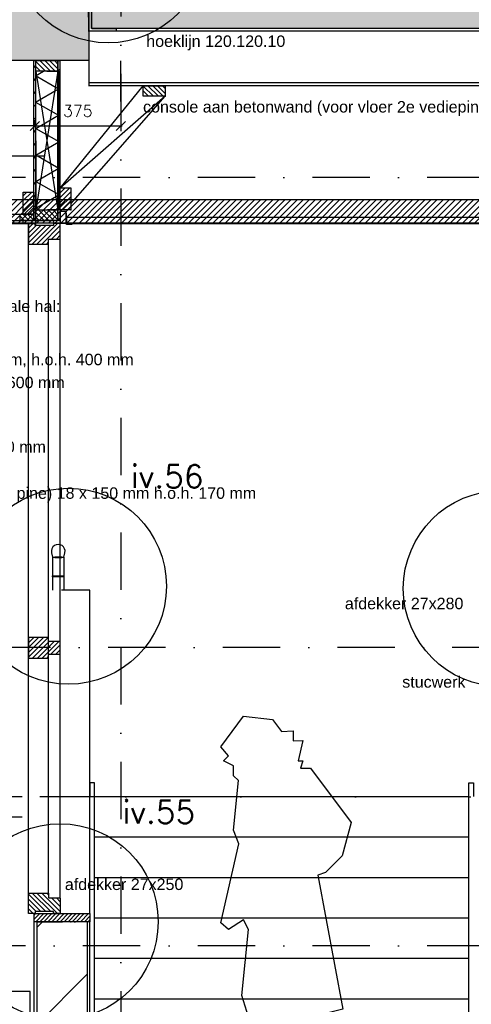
# Model space of a CAD drawing. Extents: x 0 to 316966, y 0 to 192112.
# Tile 29 of 54: x 168553 to 170521, y 94891 to 99184. Entities that reach past the tile are written whole.
import ezdxf

# ---------------------------------------------------------------- set-up
doc = ezdxf.new("R2010")
doc.units = 0
doc.header["$LTSCALE"] = 20
doc.header["$MEASUREMENT"] = 0
doc.header["$PDSIZE"] = -1
doc.linetypes.add('DASHDOT', pattern=[25, 12.5, -6.25, 0, -6.25])
doc.linetypes.add('DD1', pattern=[2.66667, 1.66667, -0.5, 0, -0.5])
doc.layers.get('0').update_dxf_attribs({"linetype": 'CONTINUOUS'})
doc.layers.get('DEFPOINTS').update_dxf_attribs({"linetype": 'CONTINUOUS'})
for name, color, linetype in [('_DETAILNUMMERS', 4, 'CONTINUOUS'), ('_DETAILNUMMERSTEKST', 4, 'CONTINUOUS'), ('A--01A1_ACEER', 1, 'CONTINUOUS'), ('A--A21--_F-23-', 9, 'CONTINUOUS'), ('A--A22--_F123-', 9, 'CONTINUOUS'), ('A--A23--_F--3-', 9, 'CONTINUOUS'), ('A--A25--_F--3-', 9, 'CONTINUOUS'), ('A--A31--_F--3-', 9, 'CONTINUOUS'), ('A--A42--_F--3-', 9, 'CONTINUOUS'), ('A--A42--_F-23-', 9, 'CONTINUOUS'), ('A--L21--', 3, 'CONTINUOUS'), ('A--L21--_F--3-', 7, 'CONTINUOUS'), ('A--L21--_F-23-', 4, 'CONTINUOUS'), ('A--L21D2_BUITENWAND', 2, 'CONTINUOUS'), ('A--L22--', 3, 'CONTINUOUS'), ('A--L22--_F--3-', 7, 'CONTINUOUS'), ('A--L22D2_BINNENWAND', 2, 'CONTINUOUS'), ('A--L24D1_TRAPPEN', 1, 'CONTINUOUS'), ('A--L25--', 7, 'CONTINUOUS'), ('A--L25--_F-23-', 7, 'CONTINUOUS'), ('A--L28--', 7, 'CONTINUOUS'), ('A--L28--_F--3-', 1, 'CONTINUOUS'), ('A--L31--_F--3-', 7, 'CONTINUOUS'), ('A--L31D1_BUITENKOZIJN', 1, 'CONTINUOUS'), ('A--L35-D2-_PLAFONDS', 2, 'CONTINUOUS'), ('A--L35-D4-_PLAFONDS', 4, 'CONTINUOUS'), ('A--L35D1_PLAFONDS', 1, 'CONTINUOUS'), ('A--L42--', 7, 'CONTINUOUS'), ('A--L42--_F--3-', 7, 'CONTINUOUS'), ('A--L42--_F-23-', 7, 'CONTINUOUS'), ('A--L93--', 7, 'CONTINUOUS'), ('A--L93--_F123-', 7, 'CONTINUOUS'), ('A--M$1A-_F123-', 1, 'CONTINUOUS'), ('A--T$1A-_F123_20', 1, 'CONTINUOUS'), ('STRAMIEN', 8, 'DD1'), ('X--LR---_CP', 7, 'CONTINUOUS')]:
    doc.layers.add(name, color=color, linetype=linetype)
doc.styles.add('EB2', font='ARIAL.TTF')
doc.styles.add('HIEMSTRA', font='romans.shx')
doc.dimstyles.get("Standard").update_dxf_attribs({"dimscale": 40, "dimtxt": 2.5, "dimasz": 2, "dimexe": 0.3, "dimexo": 0.3, "dimgap": 2, "dimtad": 1, "dimdec": 0, "dimzin": 0, "dimdsep": 46, "dimtxsty": 'HIEMSTRA', "dimblk1": 'OBLIQUE', "dimblk2": 'OBLIQUE', "dimsah": 1, "dimcen": 0.09, "dimdle": 0.3, "dimclrd": 1, "dimclre": 1, "dimclrt": 3, "dimadec": 0, "dimazin": 0, "dimtfac": 1, "dimtdec": 4, "dimtix": 1, "dimtmove": 2, "dimatfit": 3, "dimldrblk": 'OBLIQUE', "dimfxl": 0, "dimtvp": 625, "dimtolj": 1, "dimtzin": 0, "dimarcsym": 0})

# ---------------------------------------------------------------- blocks, each defined once
blk = doc.blocks.new('_OBLIQUE')
at = {"color": 0, "linetype": 'ByBlock'}
blk.add_line((-0.5, -0.5), (0.5, 0.5), dxfattribs=at)
blk = doc.blocks.new('*D69')
at = {"color": 1, "linetype": 'ByBlock'}
for p, q in [((168859.9, 99472.9), (166358.3, 99472.9)), ((166364.3, 98913.5), (166364.3, 99478.9)), ((168853.9, 99194.6), (168853.9, 99478.9))]:
    blk.add_line(p, q, dxfattribs=at)
at = {"layer": 'DEFPOINTS', "color": 0, "linetype": 'ByBlock'}
for p in [(166364.3, 99472.9), (168853.9, 99188.6), (166364.3, 98907.5)]:
    blk.add_point(p, dxfattribs=at)
at = {"color": 1, "linetype": 'ByBlock', "xscale": 40, "yscale": 40, "zscale": 40, "rotation": 180}
blk.add_blockref('_OBLIQUE', (166364.3, 99472.9), dxfattribs=at)
at = {"color": 1, "linetype": 'ByBlock', "xscale": 40, "yscale": 40, "zscale": 40}
blk.add_blockref('_OBLIQUE', (168853.9, 99472.9), dxfattribs=at)
at = {"color": 2, "linetype": 'ByBlock', "insert": (167609.1, 99537.9), "char_height": 50, "attachment_point": 5, "style": 'HIEMSTRA'}
blk.add_mtext('\\A1;VAR', dxfattribs=at)
blk = doc.blocks.new('*D103')
at = {"color": 1, "linetype": 'ByBlock'}
for p, q in [((168613.3, 98720.8), (169000.3, 98720.8)), ((168619.3, 98745.3), (168619.3, 98714.8)), ((168994.3, 98745.3), (168994.3, 98714.8))]:
    blk.add_line(p, q, dxfattribs=at)
at = {"layer": 'DEFPOINTS', "color": 0, "linetype": 'ByBlock'}
for p in [(168619.3, 98751.3), (168994.3, 98751.3), (168994.3, 98720.8)]:
    blk.add_point(p, dxfattribs=at)
at = {"color": 1, "linetype": 'ByBlock', "xscale": 40, "yscale": 40, "zscale": 40, "rotation": 180}
blk.add_blockref('_OBLIQUE', (168619.3, 98720.8), dxfattribs=at)
at = {"color": 1, "linetype": 'ByBlock', "xscale": 40, "yscale": 40, "zscale": 40}
blk.add_blockref('_OBLIQUE', (168994.3, 98720.8), dxfattribs=at)
at = {"color": 2, "linetype": 'ByBlock', "insert": (168806.8, 98785.8), "char_height": 50, "attachment_point": 5, "style": 'HIEMSTRA'}
blk.add_mtext('\\A1;375', dxfattribs=at)
blk = doc.blocks.new('*D104')
at = {"color": 1, "linetype": 'ByBlock'}
blk.add_line((168625.3, 98720.8), (168288.3, 98720.8), dxfattribs=at)
at = {"layer": 'DEFPOINTS', "color": 0, "linetype": 'ByBlock'}
for p in [(168294.3, 98720.8), (168294.3, 98720.8), (168619.3, 98720.8)]:
    blk.add_point(p, dxfattribs=at)
at = {"color": 1, "linetype": 'ByBlock', "xscale": 40, "yscale": 40, "zscale": 40, "rotation": 180}
blk.add_blockref('_OBLIQUE', (168294.3, 98720.8), dxfattribs=at)
at = {"color": 1, "linetype": 'ByBlock', "xscale": 40, "yscale": 40, "zscale": 40}
blk.add_blockref('_OBLIQUE', (168619.3, 98720.8), dxfattribs=at)
at = {"color": 2, "linetype": 'ByBlock', "insert": (168456.8, 98785.8), "char_height": 50, "attachment_point": 5, "style": 'HIEMSTRA'}
blk.add_mtext('\\A1;325', dxfattribs=at)
blk = doc.blocks.new('Q020283-')
at = {"layer": 'A--A25--_F--3-'}
h = blk.add_hatch(dxfattribs=at)
h.set_pattern_fill('ALFALINE', color=256, scale=15, style=0, pattern_type=2)
h.set_pattern_definition([(45, (0, 0), (-10.6066, 10.6066), [])])
h.paths.add_polyline_path([(0, 0), (0, 96), (46, 96), (46, 0)])
at = {"layer": 'A--L25--_F-23-', "color": 2, "linetype": 'Continuous'}
blk.add_lwpolyline([(0, 0), (0, 96), (46, 96), (46, 0)], close=True, dxfattribs=at)
at = {"layer": 'X--LR---_CP'}
for p in [(0, 0), (0, 0), (46, 0)]:
    blk.add_point(p, dxfattribs=at)
blk = doc.blocks.new('*U503')
at = {"layer": 'A--A22--_F123-', "linetype": 'Continuous'}
h = blk.add_hatch(dxfattribs=at)
h.set_pattern_fill('ALFALINE', color=256, scale=300, style=0)
h.set_pattern_definition([(45, (-168739.26, -92375.9), (-212.13203, 212.13203), [])])
h.paths.add_polyline_path([(0, 0), (-110, 0), (-110, 2875), (0, 2875), (110, 2875), (110, 0)])
at = {"layer": 'A--L22--_F--3-', "color": 4, "linetype": 'Continuous'}
for points in [[(0, 0), (-110, 0), (-110, 2875), (0, 2875)], [(0, 0), (110, 0), (110, 2875), (0, 2875)]]:
    blk.add_lwpolyline(points, dxfattribs=at)
blk = doc.blocks.new('Q020538-')
at = {"layer": 'A--L28--_F--3-', "color": 4, "linetype": 'Continuous'}
blk.add_lwpolyline([(0, 0), (0, 120), (10, 120, -0.414214), (12, 118), (12, 15.5, 0.414214), (15.5, 12), (118, 12, -0.414214), (120, 10), (120, 0)], format="xyb", close=True, dxfattribs=at)
at = {"layer": 'X--LR---_CP', "color": 4, "linetype": 'Continuous'}
blk.add_point((0, 0), dxfattribs=at)
blk = doc.blocks.new('Q090140-')
at = {"layer": 'A--L93--_F123-', "color": 1, "linetype": 'Continuous'}
blk.add_lwpolyline([(-261.12, 7.25), (-174.44, 50.56), (-131.12, 158.81), (-131.12, 450), (-158.81, 542.63), (-131.12, 830.19), (-152.81, 873.5), (-217.75, 830.19), (-251.5, 860.31), (-172.06, 1204.44), (-196.12, 1263.38), (-174.44, 1479.94), (-196.12, 1501.63), (-196.12, 1544.94), (-239.44, 1566.56), (-217.75, 1588.25), (-251.5, 1627.94), (-152.81, 1761.5), (-26.5, 1747.06), (13.25, 1694.12), (63.75, 1696.5), (63.75, 1653.19), (105.88, 1654.44), (85.44, 1566.56), (107.06, 1566.56), (96.25, 1534.06), (139.56, 1534.06), (317.63, 1297.06), (277.94, 1151.5), (204.56, 1079.25), (172.06, 1068.44), (280.38, 483.69), (193.69, 462.06), (211.75, 344.12), (200, 100), (223.44, 63.75), (222.56, 31.31), (210, 0), (200, 0), (165, 35), (100, 0), (0, 0), (100, 50), (127.38, 89.44), (105.88, 344.12), (85.44, 462.06), (-13.25, 463.25), (-44.5, 137.19), (-26.5, 105.88), (-52.94, 13.25), (-66.19, 7.25), (-87.81, 50.56), (-152.81, 7.25)], close=True, dxfattribs=at)
at = {"layer": 'X--LR---_CP'}
blk.add_point((0, 0), dxfattribs=at)
blk.add_point((0, 0), dxfattribs=at)
blk.add_point((0, 0), dxfattribs=at)
blk = doc.blocks.new('*U495')
at = {"layer": 'A--A42--_F--3-', "linetype": 'Continuous'}
h = blk.add_hatch(dxfattribs=at)
h.set_pattern_fill('ALFALINE', color=256, scale=40, angle=45, style=0)
h.set_pattern_definition([(90, (-167551.71, -98302.148), (-40, 7e-15), [])])
h.paths.add_polyline_path([(0, 0), (0, 6.2), (1072.6, 6.2), (1072.6, 0), (1072.6, -6.3), (0, -6.3)])
at = {"layer": 'A--L42--_F--3-', "color": 3, "linetype": 'Continuous'}
for points in [[(0, 0), (0, 6.2), (1072.6, 6.2), (1072.6, 0)], [(0, 0), (0, 6.2), (1072.6, 6.2), (1072.6, 0)], [(0, 0), (0, 6.2), (1072.6, 6.2), (1072.6, 0)], [(0, 0), (0, -6.3), (1072.6, -6.3), (1072.6, 0)]]:
    blk.add_lwpolyline(points, dxfattribs=at)
blk = doc.blocks.new('*U494')
at = {"layer": 'A--A42--_F-23-', "linetype": 'Continuous'}
h = blk.add_hatch(dxfattribs=at)
h.set_pattern_fill('ALFALINE', color=256, scale=40, style=0)
h.set_pattern_definition([(45, (-168619.26, -98308.398), (-28.284271, 28.284271), [])])
h.paths.add_polyline_path([(0, 0), (-5, 0), (-5, 697.5), (0, 697.5), (5, 697.5), (5, 0)])
at = {"layer": 'A--L42--_F-23-', "color": 2, "linetype": 'Continuous'}
for points in [[(0, 0), (-5, 0), (-5, 697.5), (0, 697.5)], [(0, 0), (5, 0), (5, 697.5), (0, 697.5)]]:
    blk.add_lwpolyline(points, dxfattribs=at)
blk = doc.blocks.new('*U493')
at = {"layer": 'A--A42--_F-23-', "linetype": 'Continuous'}
h = blk.add_hatch(dxfattribs=at)
h.set_pattern_fill('ALFALINE', color=256, scale=40, style=0)
h.set_pattern_definition([(45, (-168725.262, -98308.398), (-28.284271, 28.284271), [])])
h.paths.add_polyline_path([(0, 0), (-5, 0), (-5, 697.5), (0, 697.5), (5, 697.5), (5, 0)])
at = {"layer": 'A--L42--_F-23-', "color": 2, "linetype": 'Continuous'}
for points in [[(0, 0), (-5, 0), (-5, 697.5), (0, 697.5)], [(0, 0), (5, 0), (5, 697.5), (0, 697.5)]]:
    blk.add_lwpolyline(points, dxfattribs=at)
blk = doc.blocks.new('*D275')
at = {"layer": 'A--M$1A-_F123-', "color": 1}
blk.add_arc((166910.9, 95796.3), 293.9, 0, 82, dxfattribs=at)
at = {"layer": 'DEFPOINTS', "color": 0}
for p in [(167016.7, 96549.1), (167080.9, 96036.1), (151814.6, 95796.3), (185768.1, 95796.3), (166895.5, 95686.7)]:
    blk.add_point(p, dxfattribs=at)
at = {"layer": 'A--M$1A-_F123-', "color": 1, "xscale": 40, "yscale": 40, "zscale": 40}
for p, rotation in [((166951.8, 96087.4), 172.0000039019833), ((167204.8, 95796.3), 270)]:
    blk.add_blockref('_OBLIQUE', p, dxfattribs=dict(at, rotation=rotation))
at = {"layer": 'A--M$1A-_F123-', "color": 2, "insert": (167203.5, 96044.8), "char_height": 50, "attachment_point": 5, "rotation": 310.3345, "style": 'HIEMSTRA'}
blk.add_mtext('\\A1;82.00°', dxfattribs=at)
blk = doc.blocks.new('*U388')
at = {"layer": 'A--A21--_F-23-', "linetype": 'Continuous'}
h = blk.add_hatch(dxfattribs=at)
h.set_pattern_fill('ALFAISO', color=256, scale=100, angle=270.1893, style=0)
h.set_pattern_definition([(330.19, (-50, -0.17), (49.714, 86.767), []), (30.19, (-50, -0.17), (-50.286, 86.437), [])])
h.paths.add_polyline_path([(0, 0), (50, 0.2), (52, -605.3), (2, -605.5), (-48, -605.7), (-50, -0.2)])
at = {"layer": 'A--L21--_F--3-', "color": 3, "linetype": 'Continuous'}
for points in [[(0, 0), (-50, -0.2), (-48, -605.7), (2, -605.5)], [(0, 0), (50, 0.2), (52, -605.3), (2, -605.5)]]:
    blk.add_lwpolyline(points, dxfattribs=at)

msp = doc.modelspace()

# ---------------------------------------------------------------- hatches: boundary and pattern name
at = {"layer": 'A--01A1_ACEER', "linetype": 'Continuous'}
h = msp.add_hatch(dxfattribs=at)
h.set_pattern_fill('ANSI31', color=256, scale=150, style=0)
h.set_pattern_definition([(45, (5932.222, 3352.226), (-13.2582521, 13.2582521), [])])
h.paths.add_polyline_path([(164761.487, 98298.124), (172774.265, 98298.125), (172774.265, 98398.125), (164761.487, 98398.124)])
at = {"layer": 'A--A21--_F-23-'}
h = msp.add_hatch(dxfattribs=at)
h.set_pattern_fill('ALFABET', color=256, scale=20, angle=1, style=0, pattern_type=2)
h.set_pattern_definition([(46, (0, 0), (-86.320776, 83.359004), []), (51, (0, 0), (143.64922, -10.04493), [15, -165]), (356, (0, 0), (-30.37155, 149.93121), [12, -132]), (101.4514, (11.97, -0.84), (113.27778, 139.88618), [12.74804, -140.22842]), (47.1842, (-0.7, 40), (213.99344, -29.37358), [22.5, -247.5]), (97.6356, (17.13, 37.55), (183.50393, 198.05632), [19.12206, -210.3426]), (352.1842, (-0.7, 40), (183.50378, 198.05647), [18, -198]), (22, (19.47, 30.34), (120.76856, -78.42802), [15, -165]), (327, (19.47, 30.34), (46.12453, 145.85721), [12, -132]), (72.4514, (29.54, 23.81), (166.893145, 67.42906), [12.74804, -140.22842]), (38.5, (0, 0), (1.269641, 66.611074), [0, -130.4, 0, -134, 0, -132.5]), (8.5, (0, 0), (51.229207, 79.788568), [0, -76.4, 0, -127.4, 0, -50.5]), (328.5, (-44.593, -0.78), (106.826954, -2.64699), [0, -50, 0, -156, 0, -207]), (318.5, (-64.59, -1.13), (116.270055, 22.053548), [0, -65, 0, -103.6, 0, -147]), (318.5, (-64.59, -1.13), (116.270055, 22.053548), [0, -65, 0, -103.6, 0, -147])])
h.paths.add_polyline_path([(180014.265, 99295.898), (180014.265, 99145.898), (168865.948, 99145.898), (168865.948, 99295.898)])
at = {"layer": 'A--A23--_F--3-'}
h = msp.add_hatch(dxfattribs=at)
h.set_pattern_fill('ALFABET', color=256, scale=20, angle=1, style=0, pattern_type=2)
h.set_pattern_definition([(134, (241576.95, 3500), (86.32078, 83.359), []), (129, (241576.95, 3500), (-143.64922, -10.04493), [15, -165]), (184, (241576.95, 3500), (30.37155, 149.9312), [12, -132]), (78.5486, (241564.97, 3499.16), (-113.27778, 139.88618), [12.74804, -140.22842]), (132.8158, (241577.64, 3540), (-213.99344, -29.37358), [22.5, -247.5]), (82.3644, (241559.81, 3537.55), (-183.50393, 198.05632), [19.12206, -210.3426]), (187.8158, (241577.64, 3540), (-183.50378, 198.05647), [18, -198]), (158, (241557.47, 3530.34), (-120.76856, -78.42802), [15, -165]), (213, (241557.47, 3530.34), (-46.12453, 145.8572), [12, -132]), (107.5486, (241547.41, 3523.81), (-166.89315, 67.42906), [12.74804, -140.22842]), (141.5, (241576.946, 3500), (-1.26964, 66.611074), [0, -130.4, 0, -134, 0, -132.5]), (171.5, (241576.946, 3500), (-51.229207, 79.788568), [0, -76.4, 0, -127.4, 0, -50.5]), (211.5, (241621.54, 3499.22), (-106.826954, -2.64699), [0, -50, 0, -156, 0, -207]), (221.5, (241641.54, 3498.87), (-116.270055, 22.05355), [0, -65, 0, -103.6, 0, -147]), (221.5, (241641.54, 3498.87), (-116.270055, 22.05355), [0, -65, 0, -103.6, 0, -147])])
h.paths.add_polyline_path([(168853.923, 99005.898), (159025.244, 99005.898), (159025.296, 99255.898), (168853.923, 99255.898)])
at = {"layer": 'A--A25--_F--3-'}
h = msp.add_hatch(dxfattribs=at)
h.set_pattern_fill('ALFALINE', color=256, scale=15, angle=-90, style=0, pattern_type=2)
h.set_pattern_definition([(135, (170387.263, 98658.397), (-10.6066, -10.6066), [])])
h.paths.add_polyline_path([(168614.262, 98308.398), (168555.262, 98308.398), (168555.262, 98336.398), (168614.262, 98336.398)])
h = msp.add_hatch(dxfattribs=at)
h.set_pattern_fill('ALFALINE', color=256, scale=15, angle=-90, style=0, pattern_type=2)
h.set_pattern_definition([(135, (170387.263, 98658.397), (-10.6066, -10.6066), [])])
h.paths.add_polyline_path([(168614.262, 98308.398), (168555.262, 98308.398), (168555.262, 98336.398), (168614.262, 98336.398)])
h = msp.add_hatch(dxfattribs=at)
h.set_pattern_fill('ANSI31', color=256, scale=100, style=0)
h.set_pattern_definition([(45, (-1948.006, -1410), (-8.8388348, 8.8388348), [])])
h.paths.add_polyline_path([(168616.262, 95250.898), (168859.265, 95250.898), (168859.265, 95285.898), (168616.262, 95285.898)])
at = {"layer": 'A--A31--_F--3-'}
h = msp.add_hatch(dxfattribs=at)
h.set_pattern_fill('ALFALINE', color=256, scale=15, style=0, pattern_type=2)
h.set_pattern_definition([(45, (168591.262, 98295.898), (-10.6066, 10.6066), [])])
h.paths.add_polyline_path([(168728.142, 98226.898), (168730.262, 98229.018), (168730.262, 98286.898), (168730.262, 98295.898), (168710.262, 98295.898), (168700.262, 98295.898), (168700.262, 98286.898), (168621.262, 98286.898), (168621.262, 98295.898), (168591.262, 98295.898), (168591.262, 98222.898), (168591.262, 98206.898), (168592.262, 98205.898), (168678.262, 98205.898), (168679.262, 98206.898), (168679.262, 98214.898), (168679.262, 98226.198), (168679.962, 98226.898)])
h = msp.add_hatch(dxfattribs=at)
h.set_pattern_fill('ALFALINE', color=256, scale=15, style=0, pattern_type=2)
h.set_pattern_definition([(45, (168591.262, 96467.344), (-10.6066, 10.6066), [])])
h.paths.add_polyline_path([(168728.142, 96417.344), (168730.262, 96419.464), (168730.262, 96458.344), (168730.262, 96467.344), (168730.262, 96473.344), (168700.68, 96473.344), (168679.262, 96473.344), (168679.262, 96490.344), (168617.998, 96490.344), (168591.262, 96490.344), (168591.262, 96417.344), (168591.262, 96401.344), (168592.262, 96400.344), (168678.262, 96400.344), (168679.262, 96401.344), (168679.262, 96409.344), (168679.262, 96416.644), (168679.962, 96417.344)])
h = msp.add_hatch(dxfattribs=at)
h.set_pattern_fill('ALFALINE', color=256, scale=15, style=0, pattern_type=2)
h.set_pattern_definition([(315, (168591.262, 95285.898), (-10.6066, -10.6066), [])])
h.paths.add_polyline_path([(168728.142, 95354.898), (168730.262, 95352.778), (168730.262, 95294.898), (168730.262, 95285.898), (168710.262, 95285.898), (168700.262, 95285.898), (168700.262, 95294.898), (168621.262, 95294.898), (168621.262, 95285.898), (168591.262, 95285.898), (168591.262, 95358.898), (168591.262, 95374.898), (168592.262, 95375.898), (168678.262, 95375.898), (168679.262, 95374.898), (168679.262, 95366.898), (168679.262, 95355.598), (168679.962, 95354.898)])

# ---------------------------------------------------------------- linework, layer by layer
at = {"layer": '_DETAILNUMMERS'}
for centre in [(168938.801, 99510.378), (168765.566, 96713.718), (170652.284, 96703.383), (168729.295, 95250.898)]:
    msp.add_circle(centre, 427.262, dxfattribs=at)
at = {"layer": 'A--01A1_ACEER'}
for p, q in [((168560.092, 98295.898), (167798.396, 98295.898)), ((168591.262, 95374.898), (168591.262, 98295.898)), ((168730.262, 95354.898), (168730.262, 98295.898)), ((168679.262, 95374.898), (168679.262, 98206.898)), ((168563.508, 95795.898), (167067.858, 95795.898)), ((168563.508, 95705.898), (167004.475, 95705.898)), ((168599.448, 94945.898), (166697.45, 94945.898)), ((168599.45, 92445.898), (168599.448, 94945.898))]:
    msp.add_line(p, q, dxfattribs=at)
at = {"layer": 'A--L21--_F-23-', "linetype": 'Continuous'}
for points in [[(180014.265, 99295.898), (180014.265, 99145.898), (168865.948, 99145.898), (168865.948, 99295.898)], [(168853.923, 99005.898), (159025.244, 99005.898), (159025.296, 99255.898), (168853.923, 99255.898)]]:
    msp.add_lwpolyline(points, close=True, dxfattribs=at)
at = {"layer": 'A--L21D2_BUITENWAND'}
for p, q in [((168853.923, 99145.898), (168853.923, 98895.898)), ((179789.265, 99133.307), (168853.923, 99133.307)), ((179789.265, 98908.398), (168853.83, 98908.398)), ((179789.265, 98895.898), (168853.83, 98895.898))]:
    msp.add_line(p, q, dxfattribs=at)
at = {"layer": 'A--L22D2_BINNENWAND'}
for p, q in [((168616.265, 92445.898), (168616.262, 95250.898)), ((168859.265, 94385.898), (168859.265, 95250.898))]:
    msp.add_line(p, q, dxfattribs=at)
at = {"layer": 'A--L24D1_TRAPPEN'}
for p, q in [((168696.259, 96839.898), (168696.259, 96695.898)), ((168746.259, 96839.898), (168746.259, 96695.898)), ((168859.265, 96695.898), (168735.323, 96695.898)), ((168859.265, 95285.898), (168859.265, 96695.898)), ((168879.265, 95796.458), (170511.26, 95796.459)), ((168879.265, 94445.898), (168879.265, 95795.898)), ((170511.26, 94445.898), (170511.26, 95796.459)), ((168879.265, 95620.138), (170511.26, 95620.139)), ((168879.265, 95443.818), (170511.26, 95443.819)), ((168879.265, 95267.498), (170511.26, 95267.499)), ((168879.265, 95091.178), (170511.26, 95091.179)), ((168879.265, 94914.858), (170511.26, 94914.859))]:
    msp.add_line(p, q, dxfattribs=at)
msp.add_lwpolyline([(168736.259, 96842.398), (168736.259, 96839.898), (168746.259, 96839.898), (168750.653, 96859.898, 1.22474487), (168691.865, 96859.898), (168696.259, 96839.898), (168706.259, 96839.898), (168706.259, 96842.398)], format="xyb", close=True, dxfattribs=at)
for points in [[(168706.259, 96842.398), (168736.259, 96842.398), (168736.259, 96837.398), (168706.259, 96837.398)], [(168696.259, 96759.398), (168746.259, 96759.398), (168746.259, 96754.398), (168696.259, 96754.398)]]:
    msp.add_lwpolyline(points, close=True, dxfattribs=at)
for points in [[(168879.265, 95796.458), (168879.265, 95856.458), (168859.265, 95856.458), (168859.265, 95796.458)], [(170511.26, 95796.458), (170511.26, 95856.458), (170531.26, 95856.458), (170531.26, 95796.458)]]:
    msp.add_lwpolyline(points, dxfattribs=at)
at = {"layer": 'A--L25--_F-23-', "color": 2, "linetype": 'Continuous'}
for points in [[(168614.262, 98308.398), (168555.262, 98308.398), (168555.262, 98336.398), (168614.262, 98336.398)], [(168614.262, 98308.398), (168555.262, 98308.398), (168555.262, 98336.398), (168614.262, 98336.398)], [(168618.762, 95250.898), (168618.762, 95250.898), (168616.262, 95250.898), (168616.262, 95285.898), (168859.265, 95285.898), (168859.265, 95250.898), (168791.259, 95250.898), (168796.259, 95250.898)]]:
    msp.add_lwpolyline(points, close=True, dxfattribs=at)
at = {"layer": 'A--L31--_F--3-', "color": 2, "linetype": 'Continuous'}
for points in [[(168728.142, 98226.898), (168730.262, 98229.018), (168730.262, 98286.898), (168730.262, 98295.898), (168710.262, 98295.898), (168700.262, 98295.898), (168700.262, 98286.898), (168621.262, 98286.898), (168621.262, 98295.898), (168591.262, 98295.898), (168591.262, 98222.898), (168591.262, 98206.898), (168592.262, 98205.898), (168678.262, 98205.898), (168679.262, 98206.898), (168679.262, 98214.898), (168679.262, 98226.198), (168679.962, 98226.898)], [(168728.142, 96417.344), (168730.262, 96419.464), (168730.262, 96458.344), (168730.262, 96467.344), (168730.262, 96473.344), (168700.68, 96473.344), (168679.262, 96473.344), (168679.262, 96490.344), (168617.998, 96490.344), (168591.262, 96490.344), (168591.262, 96417.344), (168591.262, 96401.344), (168592.262, 96400.344), (168678.262, 96400.344), (168679.262, 96401.344), (168679.262, 96409.344), (168679.262, 96416.644), (168679.962, 96417.344)], [(168728.142, 95354.898), (168730.262, 95352.778), (168730.262, 95294.898), (168730.262, 95285.898), (168710.262, 95285.898), (168700.262, 95285.898), (168700.262, 95294.898), (168621.262, 95294.898), (168621.262, 95285.898), (168591.262, 95285.898), (168591.262, 95358.898), (168591.262, 95374.898), (168592.262, 95375.898), (168678.262, 95375.898), (168679.262, 95374.898), (168679.262, 95366.898), (168679.262, 95355.598), (168679.962, 95354.898)]]:
    msp.add_lwpolyline(points, close=True, dxfattribs=at)
at = {"layer": 'A--L31D1_BUITENKOZIJN'}
for p, q in [((168994.265, 98828.046), (168994.265, 99004.345)), ((168720.262, 98959.898), (168624.262, 98354.398)), ((168624.262, 98959.898), (168720.262, 98354.398)), ((168729.812, 98449.945), (169091.824, 98895.898)), ((169187.824, 98849.898), (168729.812, 98449.271)), ((168775.812, 98381.662), (169187.824, 98849.898)), ((168072.786, 98590.78), (168661.762, 98590.926)), ((167623.251, 98336.398), (168614.262, 98336.398))]:
    msp.add_line(p, q, dxfattribs=at)
at = {"layer": 'A--L35-D2-_PLAFONDS'}
for points in [[(168730.262, 98297.348), (168755.262, 98297.348), (168755.262, 98347.348), (168730.262, 98347.348)], [(172779.53, 98320.898), (168757.484, 98320.898), (168757.484, 98295.898), (172779.53, 98295.898)], [(168700.262, 98286.898), (168624.262, 98286.898), (168624.262, 98308.398), (168700.262, 98308.398)]]:
    msp.add_lwpolyline(points, close=True, dxfattribs=at)
at = {"layer": 'A--L35-D4-_PLAFONDS'}
for p, q in [((168757.484, 98290.334), (168757.484, 98340.334)), ((168782.484, 98290.334), (168757.484, 98290.334))]:
    msp.add_line(p, q, dxfattribs=at)
at = {"layer": 'A--L35D1_PLAFONDS', "linetype": 'Continuous'}
msp.add_lwpolyline([(164761.487, 98298.124), (172774.265, 98298.125), (172774.265, 98398.125), (164761.487, 98398.124)], close=True, dxfattribs=at)
at = {"layer": 'STRAMIEN', "linetype": 'DASHDOT'}
for p, q in [((168994.265, 109950.716), (168994.265, 90560.27)), ((189082.969, 98495.898), (152098.725, 98495.898)), ((189192.195, 96445.898), (167907.606, 96445.898)), ((188895.387, 95795.898), (151614.265, 95795.898)), ((189082.969, 95145.898), (152098.725, 95145.898))]:
    msp.add_line(p, q, dxfattribs=at)
at = {"layer": 'X--LR---_CP'}
msp.add_point((168776.259, 95250.898), dxfattribs=at)

# ---------------------------------------------------------------- block references
at = {"layer": 'A--L21--'}
msp.add_blockref('*U388', (168672.262, 98959.898), dxfattribs=at)
at = {"layer": 'A--L22--'}
msp.add_blockref('*U503', (168739.265, 92375.898), dxfattribs=at)
at = {"layer": 'A--L25--', "rotation": 90}
for p in [(168720.262, 98959.898), (169187.824, 98849.898), (168720.262, 98308.398)]:
    msp.add_blockref('Q020283-', p, dxfattribs=at)
at = {"layer": 'A--L25--'}
for p in [(168730.262, 98354.398), (168568.262, 98336.398)]:
    msp.add_blockref('Q020283-', p, dxfattribs=at)
at = {"layer": 'A--L28--'}
msp.add_blockref('Q020538-', (168854.015, 99133.898), dxfattribs=at)
at = {"layer": 'A--L42--'}
for name, p in [('*U494', (168619.262, 98308.398)), ('*U493', (168725.262, 98308.398)), ('*U495', (167551.709, 98302.148))]:
    msp.add_blockref(name, p, dxfattribs=at)
at = {"layer": 'A--L93--'}
msp.add_blockref('Q090140-', (169680.821, 94385.898), dxfattribs=at)

# ---------------------------------------------------------------- texts
at = {"layer": '_DETAILNUMMERSTEKST', "style": 'HIEMSTRA'}
for s, p in [('iv.56', (169037.37, 97142.39)), ('iv.55', (169001.098, 95679.57))]:
    msp.add_text(s, height=100, dxfattribs=at).set_placement(p)
at = {"layer": 'A--T$1A-_F123_20', "style": 'EB2'}
for s, p in [('hoeklijn 120.120.10', (169104.931, 99065.405)), ('console aan betonwand (voor vloer 2e vedieping)', (169090.957, 98779.358)), ('Opbouw videwand in de centrale hal:', (167585.64, 97909.746)), ('regels: hor. + vert. 46 x 146 mm, h.o.h. 400 mm', (167576.891, 97677.342)), ('stalen koker 100.100.5 h.o.h. 600 mm', (167576.891, 97577.342)), ('rockwool bouwplaat 211 dik 30 mm', (167576.891, 97296.735)), ('houten delen vertikaal (orgeon pine) 18 x 150 mm h.o.h. 170 mm', (167576.891, 97094.804)), ('afdekker 27x280', (169970.397, 96613.407)), ('stucwerk', (170220.376, 96271.303)), ('afdekker 27x250', (168750.149, 95388.969))]:
    msp.add_text(s, height=50, dxfattribs=at).set_placement(p)

# ---------------------------------------------------------------- dimensions: what is measured, and where the dimension line sits
at = {"layer": 'A--M$1A-_F123-'}
dim = msp.add_linear_dim(base=(166364.265, 99472.896), p1=(168853.923, 99188.611), p2=(166364.265, 98907.511), text='VAR', dimstyle='Standard', override={"dimscale": 20, "dimclrt": 2}, dxfattribs=at)
dim.commit()
dim.dimension.update_dxf_attribs({"geometry": '*D69', "text_midpoint": (167609.094, 99537.896)})
for base, p1, p2, picture, middle in [((168294.265, 98720.788), (168619.265, 98720.788), (168294.265, 98720.788), '*D104', (168456.765, 98785.788)), ((168994.265, 98720.788), (168619.265, 98751.313), (168994.265, 98751.313), '*D103', (168806.765, 98785.788))]:
    dim = msp.add_linear_dim(base=base, p1=p1, p2=p2, dimstyle='Standard', override={"dimscale": 20, "dimclrt": 2}, dxfattribs=at)
    dim.commit()
    dim.dimension.update_dxf_attribs({"geometry": picture, "text_midpoint": middle})
dim = msp.add_angular_dim_2l(base=(167080.866, 96036.118), line1=((185768.124, 95796.315), (151814.591, 95796.315)), line2=((166895.466, 95686.733), (167016.658, 96549.059)), dimstyle='Standard', override={"dimscale": 20, "dimexe": 0, "dimexo": 0, "dimdec": 2, "dimcen": 0, "dimdle": 0, "dimclrt": 2, "dimadec": 2, "dimtfac": 0.75, "dimtvp": 1.5}, dxfattribs=at)
dim.commit()
dim.dimension.update_dxf_attribs({"geometry": '*D275', "text_midpoint": (167203.455, 96044.751), "dimtype": 162})

doc.saveas('drawing.dxf')
